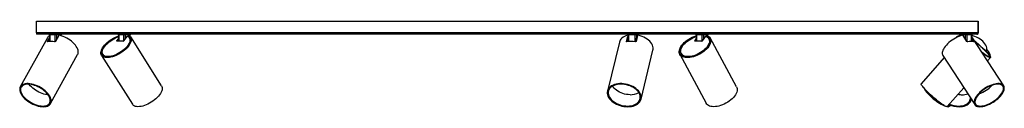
# Model space of a CAD drawing. Header units: millimetres. Extents: x 50 to 1141, y 437 to 837.
# Tile 4 of 4: x 827 to 1141, y 437 to 464. Entities that reach past the tile are written whole.
import ezdxf

# ---------------------------------------------------------------- set-up
doc = ezdxf.new("R2010")
doc.units = ezdxf.units.MM

msp = doc.modelspace()

# ---------------------------------------------------------------- linework, layer by layer
at = {"color": 7, "linetype": 'Continuous', "lineweight": 25}
for p, q in [((832.83, 460.12), (832.83, 463.82)), ((832.83, 463.82), (1132.74, 463.82)), ((1132.74, 463.82), (1132.74, 460.12)), ((1132.78, 463.82), (1132.74, 463.82)), ((1132.78, 460.12), (1132.78, 463.82)), ((836.33, 458.58), (827.69, 442.97)), ((832.83, 460.12), (832.83, 459.72)), ((1132.74, 460.12), (832.83, 460.12)), ((1132.38, 459.72), (832.83, 459.72)), ((836.36, 457.43), (836.95, 458.5)), ((836.58, 457.36), (836.96, 458.04)), ((836.94, 459.52), (836.97, 457.42)), ((838.84, 459.52), (837.06, 459.52)), ((839.91, 459.29), (838.89, 457.43)), ((840.65, 459.52), (839.26, 459.52)), ((840.71, 459.24), (840.71, 459.52)), ((858.42, 457.59), (858.95, 458.26)), ((858.93, 459.52), (858.95, 457.52)), ((860.63, 459.52), (859.02, 459.52)), ((861.75, 459.11), (860.57, 457.59)), ((862.64, 459.52), (861.06, 459.52)), ((862.14, 459.39), (861.97, 459.18)), ((862.11, 458.91), (862, 459.08)), ((862.18, 459.39), (862.02, 459.18)), ((862.61, 458.28), (862.42, 458.58)), ((862.72, 459.02), (862.72, 459.52)), ((862.78, 457.84), (862.78, 457.85)), ((872.68, 443.24), (862.85, 458.85)), ((1020.76, 457.43), (1021.14, 458.99)), ((1020.84, 457.31), (1021.14, 458.54)), ((1021.13, 459.52), (1021.16, 457.36)), ((1023.53, 459.52), (1021.35, 459.52)), ((1024.29, 459.29), (1023.84, 457.43)), ((1024.51, 459.52), (1023.9, 459.52)), ((1024.52, 459.39), (1024.52, 459.52)), ((1042.49, 457.59), (1042.96, 458.3)), ((1042.95, 459.52), (1042.97, 457.52)), ((1044.88, 459.52), (1043.07, 459.52)), ((1045.9, 459.11), (1044.89, 457.59)), ((1046.65, 459.52), (1045.3, 459.52)), ((1046.26, 459.38), (1046.12, 459.17)), ((1046.18, 459), (1046.14, 459.08)), ((1046.33, 459.39), (1046.19, 459.18)), ((1046.7, 459.22), (1046.71, 459.52)), ((1047.14, 457.99), (1046.98, 458.28)), ((1055.82, 442.92), (1047.42, 458.52)), ((1126.96, 459.52), (1126.96, 459.17)), ((1128.68, 459.52), (1127.05, 459.52)), ((1129.16, 457.43), (1127.95, 459.29)), ((1130.67, 459.52), (1129.1, 459.52)), ((1130.73, 457.43), (1130.75, 459.52)), ((1130.73, 457.95), (1131.1, 457.38)), ((1130.74, 458.41), (1131.37, 457.43)), ((1130.76, 458.91), (1130.75, 458.93)), ((1140.89, 443.3), (1130.76, 458.91)), ((1132.65, 459.93), (1132.71, 459.88)), ((1132.69, 459.88), (1132.74, 459.88)), ((1132.74, 459.88), (1132.74, 460.12)), ((858.42, 457.59), (858.46, 457.53)), ((860.44, 457.52), (858.44, 457.52)), ((858.79, 457.52), (858.95, 457.73)), ((1018.51, 457.22), (1014.69, 441.61)), ((1042.49, 457.59), (1042.52, 457.53)), ((1044.77, 457.52), (1042.52, 457.52)), ((1042.8, 457.52), (1042.97, 457.77)), ((837.31, 437.64), (845.95, 453.25)), ((853.54, 452.98), (863.38, 437.38)), ((853.96, 453.25), (854.15, 452.95)), ((1025.38, 439), (1029.19, 454.61)), ((1037.74, 453.31), (1046.14, 437.7)), ((1038.18, 453.54), (1038.34, 453.25)), ((1121.97, 452.25), (1114.62, 443.95)), ((1121.53, 452.92), (1131.66, 437.31)), ((1135.38, 454.13), (1135.42, 454.25)), ((1135.75, 451.22), (1136.67, 452.27)), ((1136.18, 452.47), (1136.3, 452.6)), ((1122.86, 436.66), (1128.18, 442.68)), ((1123.74, 436.82), (1123.97, 437.1)), ((1130.48, 438.65), (1130.58, 438.97))]:
    msp.add_line(p, q, dxfattribs=at)
at = {"color": 8, "linetype": 'Continuous', "lineweight": 25}
for p, q in [((837.06, 459.52), (837.08, 457.43)), ((838.84, 457.37), (838.84, 459.52)), ((839.26, 459.52), (839.26, 458.1)), ((840.65, 459.26), (840.65, 459.52)), ((859.02, 459.52), (859.04, 457.52)), ((860.63, 457.67), (860.63, 459.52)), ((861.06, 459.52), (861.06, 458.22)), ((862.63, 459.1), (862.64, 459.52)), ((1021.35, 459.52), (1021.37, 457.39)), ((1023.51, 457.33), (1023.53, 459.52)), ((1023.9, 459.52), (1023.88, 457.63)), ((1024.51, 459.39), (1024.51, 459.52)), ((1043.07, 459.52), (1043.09, 457.52)), ((1044.87, 457.57), (1044.88, 459.52)), ((1045.3, 459.52), (1045.29, 458.19)), ((1046.65, 459.25), (1046.65, 459.52)), ((1127.05, 459.52), (1127.05, 459.2)), ((1128.68, 458.17), (1128.68, 459.52)), ((1129.1, 459.52), (1129.1, 457.51)), ((1130.64, 457.44), (1130.67, 459.52)), ((1132.74, 460.12), (1132.78, 460.12)), ((836.36, 457.43), (836.43, 457.32)), ((858.46, 457.53), (858.46, 457.52)), ((1020.76, 457.43), (1020.78, 457.34)), ((1042.52, 457.53), (1042.52, 457.52)), ((1131.3, 457.34), (1131.37, 457.43))]:
    msp.add_line(p, q, dxfattribs=at)
at = {"color": 7, "linetype": 'Continuous', "lineweight": 25, "flags": 128}
for points in [[(836.93, 459.72), (836.96, 459.71), (836.98, 459.7), (837, 459.68), (837.02, 459.66), (837.04, 459.63), (837.05, 459.59), (837.05, 459.56), (837.06, 459.52)], [(838.72, 459.72), (838.74, 459.71), (838.76, 459.7), (838.78, 459.68), (838.8, 459.66), (838.82, 459.63), (838.83, 459.59), (838.84, 459.56), (838.84, 459.52)], [(845.95, 453.25), (846.07, 453.51), (846.14, 453.85), (846.15, 454.21), (846.09, 454.59), (845.97, 454.99), (845.78, 455.41), (845.53, 455.83), (845.23, 456.25), (844.87, 456.67), (844.46, 457.07), (844.01, 457.46), (843.53, 457.84), (843.01, 458.18), (842.46, 458.5), (841.9, 458.78), (841.33, 459.03), (840.75, 459.23), (840.18, 459.39)], [(862.18, 459.39), (862.47, 459.23), (862.71, 459.03), (862.89, 458.78), (863, 458.5), (863.05, 458.18), (863.04, 457.84), (862.96, 457.46), (862.82, 457.07), (862.62, 456.67), (862.37, 456.25), (862.05, 455.83), (861.69, 455.41), (861.28, 454.99), (860.83, 454.59), (860.35, 454.21), (859.84, 453.85), (859.3, 453.51), (858.75, 453.21), (858.2, 452.94), (857.64, 452.71), (857.09, 452.53), (856.56, 452.38), (856.05, 452.29), (855.56, 452.24), (855.11, 452.24), (854.7, 452.29), (854.34, 452.38), (854.03, 452.53), (853.77, 452.71), (853.57, 452.94), (853.43, 453.21), (853.35, 453.51), (853.34, 453.85), (853.39, 454.21), (853.5, 454.59), (853.68, 454.99), (853.91, 455.41), (854.2, 455.83), (854.54, 456.25), (854.93, 456.67), (855.37, 457.07), (855.84, 457.46), (856.34, 457.84), (856.87, 458.18), (857.41, 458.5), (857.96, 458.78), (858.52, 459.03), (858.93, 459.18)], [(862.02, 459.18), (862.29, 459.02), (862.5, 458.81), (862.66, 458.57), (862.75, 458.29), (862.79, 457.98), (862.76, 457.64), (862.67, 457.28), (862.52, 456.9), (862.31, 456.51), (862.05, 456.11), (861.74, 455.7), (861.37, 455.3), (860.97, 454.91), (860.52, 454.53), (860.05, 454.17), (859.55, 453.83), (859.03, 453.52), (858.5, 453.25), (857.97, 453), (857.44, 452.8), (856.92, 452.64), (856.42, 452.53), (855.94, 452.46), (855.49, 452.43), (855.08, 452.46), (854.71, 452.53), (854.38, 452.64), (854.11, 452.8), (853.89, 453), (853.74, 453.25), (853.64, 453.52), (853.6, 453.83), (853.63, 454.17), (853.71, 454.53), (853.86, 454.91), (854.06, 455.3), (854.32, 455.7), (854.64, 456.11), (855, 456.51), (855.4, 456.9), (855.84, 457.28), (856.32, 457.64), (856.82, 457.98), (857.33, 458.29), (857.86, 458.57), (858.4, 458.81), (858.93, 459.02), (858.94, 459.02)], [(861.75, 459.11), (862.04, 458.96), (862.27, 458.77), (862.45, 458.54), (862.56, 458.27), (862.61, 457.97), (862.59, 457.64), (862.52, 457.28), (862.37, 456.9), (862.17, 456.51), (861.91, 456.11), (861.6, 455.71), (861.23, 455.31), (860.82, 454.91), (860.38, 454.54), (859.9, 454.18), (859.4, 453.85), (858.88, 453.55), (858.35, 453.28), (857.81, 453.05), (857.29, 452.86), (856.77, 452.72), (856.28, 452.62), (855.81, 452.57), (855.38, 452.57), (854.99, 452.62), (854.65, 452.72), (854.36, 452.86), (854.12, 453.05), (853.95, 453.28), (853.83, 453.55), (853.78, 453.85), (853.79, 454.18), (853.87, 454.54), (854.01, 454.91), (854.21, 455.31), (854.47, 455.71), (854.78, 456.11), (855.15, 456.51), (855.55, 456.9), (856, 457.28), (856.48, 457.64), (856.98, 457.97), (857.5, 458.27), (858.03, 458.54), (858.56, 458.77), (858.94, 458.91)], [(1021.07, 459.39), (1020.55, 459.23), (1020.09, 459.03), (1019.67, 458.78), (1019.3, 458.5), (1019, 458.18), (1018.75, 457.84), (1018.58, 457.46), (1018.51, 457.22)], [(1029.19, 454.61), (1029.25, 454.99), (1029.24, 455.41), (1029.17, 455.83), (1029.02, 456.25), (1028.8, 456.67), (1028.52, 457.07), (1028.18, 457.46), (1027.78, 457.84), (1027.33, 458.18), (1026.84, 458.5), (1026.3, 458.78), (1025.73, 459.03), (1025.14, 459.23), (1024.53, 459.39)], [(1046.33, 459.39), (1046.69, 459.23), (1047, 459.03), (1047.24, 458.78), (1047.43, 458.5), (1047.56, 458.18), (1047.61, 457.84), (1047.61, 457.46), (1047.53, 457.07), (1047.39, 456.67), (1047.19, 456.25), (1046.93, 455.83), (1046.61, 455.41), (1046.23, 454.99), (1045.81, 454.59), (1045.35, 454.21), (1044.85, 453.85), (1044.32, 453.51), (1043.77, 453.21), (1043.2, 452.94), (1042.63, 452.71), (1042.05, 452.53), (1041.48, 452.38), (1040.92, 452.29), (1040.39, 452.24), (1039.88, 452.24), (1039.42, 452.29), (1038.99, 452.38), (1038.61, 452.53), (1038.28, 452.71), (1038, 452.94), (1037.79, 453.21), (1037.64, 453.51), (1037.56, 453.85), (1037.54, 454.21), (1037.59, 454.59), (1037.7, 454.99), (1037.88, 455.41), (1038.11, 455.83), (1038.41, 456.25), (1038.76, 456.67), (1039.16, 457.07), (1039.61, 457.46), (1040.1, 457.84), (1040.61, 458.18), (1041.16, 458.5), (1041.72, 458.78), (1042.29, 459.03), (1042.87, 459.23), (1042.95, 459.26)], [(1046.19, 459.18), (1046.52, 459.02), (1046.81, 458.81), (1047.03, 458.57), (1047.2, 458.29), (1047.3, 457.98), (1047.34, 457.64), (1047.32, 457.28), (1047.23, 456.9), (1047.08, 456.51), (1046.87, 456.11), (1046.6, 455.7), (1046.27, 455.3), (1045.9, 454.91), (1045.48, 454.53), (1045.02, 454.17), (1044.53, 453.83), (1044.02, 453.52), (1043.48, 453.25), (1042.93, 453), (1042.38, 452.8), (1041.83, 452.64), (1041.29, 452.53), (1040.77, 452.46), (1040.27, 452.43), (1039.8, 452.46), (1039.37, 452.53), (1038.98, 452.64), (1038.64, 452.8), (1038.36, 453), (1038.13, 453.25), (1037.96, 453.52), (1037.86, 453.83), (1037.81, 454.17), (1037.83, 454.53), (1037.92, 454.91), (1038.07, 455.3), (1038.28, 455.7), (1038.55, 456.11), (1038.87, 456.51), (1039.24, 456.9), (1039.65, 457.28), (1040.11, 457.64), (1040.6, 457.98), (1041.12, 458.29), (1041.65, 458.57), (1042.2, 458.81), (1042.75, 459.02), (1042.95, 459.08)], [(1045.9, 459.11), (1046.26, 458.96), (1046.56, 458.77), (1046.8, 458.54), (1046.99, 458.27), (1047.1, 457.97), (1047.16, 457.64), (1047.14, 457.28), (1047.06, 456.9), (1046.92, 456.51), (1046.71, 456.11), (1046.44, 455.71), (1046.11, 455.31), (1045.74, 454.91), (1045.32, 454.54), (1044.85, 454.18), (1044.36, 453.85), (1043.84, 453.55), (1043.3, 453.28), (1042.75, 453.05), (1042.19, 452.86), (1041.65, 452.72), (1041.11, 452.62), (1040.6, 452.57), (1040.12, 452.57), (1039.67, 452.62), (1039.26, 452.72), (1038.91, 452.86), (1038.6, 453.05), (1038.36, 453.28), (1038.17, 453.55), (1038.05, 453.85), (1038, 454.18), (1038.01, 454.54), (1038.09, 454.91), (1038.23, 455.31), (1038.44, 455.71), (1038.71, 456.11), (1039.03, 456.51), (1039.41, 456.9), (1039.83, 457.28), (1040.29, 457.64), (1040.79, 457.97), (1041.31, 458.27), (1041.85, 458.54), (1042.4, 458.77), (1042.95, 458.96), (1042.95, 458.96)], [(1043.07, 459.52), (1043.06, 459.56), (1043.06, 459.59), (1043.05, 459.63), (1043.03, 459.66), (1043.01, 459.68), (1042.99, 459.7), (1042.97, 459.71), (1042.95, 459.72)], [(1044.88, 459.52), (1044.87, 459.56), (1044.87, 459.59), (1044.86, 459.63), (1044.84, 459.66), (1044.82, 459.68), (1044.8, 459.7), (1044.78, 459.71), (1044.76, 459.72)], [(1127.68, 459.39), (1127.15, 459.23), (1126.6, 459.03), (1126.05, 458.78), (1125.5, 458.5), (1124.96, 458.18), (1124.43, 457.84), (1123.93, 457.46), (1123.45, 457.07), (1123.02, 456.67), (1122.62, 456.25), (1122.26, 455.83), (1121.96, 455.41), (1121.72, 454.99), (1121.53, 454.59), (1121.4, 454.21), (1121.34, 453.85), (1121.33, 453.51), (1121.39, 453.21), (1121.52, 452.94), (1121.53, 452.92)], [(1135.42, 454.25), (1135.5, 454.59), (1135.52, 454.99), (1135.48, 455.41), (1135.36, 455.83), (1135.17, 456.25), (1134.92, 456.67), (1134.61, 457.07), (1134.24, 457.46), (1133.82, 457.84), (1133.35, 458.18), (1132.83, 458.5), (1132.28, 458.78), (1131.71, 459.03), (1131.11, 459.23), (1130.75, 459.33)], [(858.44, 457.52), (858.43, 457.52), (858.42, 457.52), (858.41, 457.53), (858.41, 457.54), (858.41, 457.55), (858.41, 457.56), (858.41, 457.57), (858.42, 457.59)], [(1042.52, 457.52), (1042.51, 457.52), (1042.5, 457.52), (1042.49, 457.53), (1042.48, 457.54), (1042.48, 457.55), (1042.48, 457.56), (1042.48, 457.57), (1042.49, 457.59)], [(1131.6, 457.61), (1131.78, 457.46), (1132.25, 457.07), (1132.73, 456.67), (1133.2, 456.25), (1133.66, 455.83), (1134.11, 455.41), (1134.54, 454.99), (1134.94, 454.59), (1135.31, 454.21), (1135.65, 453.85), (1135.94, 453.51), (1136.19, 453.21), (1136.4, 452.94), (1136.55, 452.71), (1136.65, 452.53), (1136.69, 452.38), (1136.68, 452.29), (1136.62, 452.24), (1136.5, 452.24), (1136.33, 452.29), (1136.12, 452.38), (1135.85, 452.53), (1135.54, 452.71), (1135.2, 452.94), (1134.81, 453.21), (1134.4, 453.51), (1134.12, 453.72)], [(1131.67, 457.51), (1131.94, 457.28), (1132.4, 456.9), (1132.85, 456.51), (1133.3, 456.11), (1133.74, 455.7), (1134.17, 455.3), (1134.57, 454.91), (1134.94, 454.53), (1135.29, 454.17), (1135.59, 453.83), (1135.86, 453.52), (1136.08, 453.25), (1136.25, 453), (1136.38, 452.8), (1136.45, 452.64), (1136.47, 452.53), (1136.43, 452.46), (1136.35, 452.43), (1136.21, 452.46), (1136.03, 452.53), (1135.79, 452.64), (1135.52, 452.8), (1135.2, 453), (1134.85, 453.25), (1134.46, 453.52), (1134.05, 453.83)], [(1131.71, 457.44), (1131.9, 457.28), (1132.35, 456.9), (1132.81, 456.51), (1133.26, 456.11), (1133.7, 455.71), (1134.12, 455.31), (1134.52, 454.91), (1134.9, 454.54), (1135.23, 454.18), (1135.53, 453.85), (1135.79, 453.55), (1136, 453.28), (1136.16, 453.05), (1136.26, 452.86), (1136.31, 452.72), (1136.31, 452.62), (1136.25, 452.57), (1136.14, 452.57), (1135.98, 452.62), (1135.76, 452.72), (1135.5, 452.86), (1135.2, 453.05), (1134.86, 453.28), (1134.48, 453.55), (1134.08, 453.85), (1134.01, 453.9)], [(1136.62, 452.59), (1136.64, 452.71), (1136.63, 452.94), (1136.56, 453.21), (1136.43, 453.51), (1136.25, 453.85), (1136.02, 454.21), (1135.74, 454.59), (1135.52, 454.87)], [(854.5, 452.59), (854.31, 452.75), (854.15, 452.95)], [(835.01, 436.63), (835.49, 436.65), (835.93, 436.72), (836.32, 436.84), (836.67, 437.01), (836.96, 437.21), (837.19, 437.46), (837.36, 437.74), (837.47, 438.06), (837.51, 438.41), (837.49, 438.78), (837.4, 439.17), (837.25, 439.58), (837.04, 439.99), (836.76, 440.41), (836.44, 440.83), (836.06, 441.24), (835.63, 441.64), (835.16, 442.03), (834.66, 442.39), (834.13, 442.72), (833.58, 443.02), (833.02, 443.29), (832.45, 443.51), (831.87, 443.7), (831.31, 443.84), (830.76, 443.93), (830.24, 443.98), (829.74, 443.98), (829.28, 443.93), (828.87, 443.84), (828.5, 443.7), (828.18, 443.51), (827.92, 443.29), (827.72, 443.02), (827.58, 442.72), (827.5, 442.39), (827.49, 442.03), (827.55, 441.64), (827.67, 441.24), (827.85, 440.83), (828.09, 440.41), (828.39, 439.99), (828.75, 439.58), (829.15, 439.17), (829.6, 438.78), (830.08, 438.41), (830.6, 438.06), (831.14, 437.74), (831.7, 437.46), (832.27, 437.21), (832.84, 437.01), (833.41, 436.84), (833.96, 436.72), (834.5, 436.65), (835.01, 436.63)], [(834.88, 436.83), (835.34, 436.85), (835.76, 436.92), (836.14, 437.04), (836.46, 437.2), (836.74, 437.4), (836.96, 437.64), (837.11, 437.92), (837.21, 438.23), (837.24, 438.57), (837.21, 438.93), (837.11, 439.31), (836.95, 439.7), (836.73, 440.11), (836.46, 440.51), (836.13, 440.91), (835.75, 441.31), (835.33, 441.69), (834.86, 442.05), (834.37, 442.39), (833.85, 442.7), (833.32, 442.97), (832.77, 443.22), (832.22, 443.42), (831.67, 443.58), (831.13, 443.69), (830.62, 443.76), (830.12, 443.79), (829.66, 443.76), (829.24, 443.69), (828.87, 443.58), (828.54, 443.42), (828.26, 443.22), (828.04, 442.97), (827.89, 442.7), (827.79, 442.39), (827.76, 442.05), (827.79, 441.69), (827.89, 441.31), (828.05, 440.91), (828.27, 440.51), (828.54, 440.11), (828.87, 439.7), (829.25, 439.31), (829.68, 438.93), (830.14, 438.57), (830.63, 438.23), (831.15, 437.92), (831.68, 437.64), (832.23, 437.4), (832.78, 437.2), (833.33, 437.04), (833.87, 436.92), (834.38, 436.85), (834.88, 436.83)], [(836.51, 440.44), (836.23, 440.46), (835.72, 440.53), (835.19, 440.65), (834.66, 440.81), (834.12, 441.01), (833.58, 441.25), (833.06, 441.53), (832.55, 441.84), (832.07, 442.17), (831.63, 442.53), (831.22, 442.9), (830.86, 443.29), (830.55, 443.69), (830.49, 443.77)], [(872.68, 443.24), (872.8, 443.02), (872.87, 442.72), (872.89, 442.39), (872.84, 442.03), (872.73, 441.64), (872.56, 441.24), (872.33, 440.83), (872.04, 440.41), (871.7, 439.99), (871.31, 439.58), (870.88, 439.17), (870.42, 438.78), (869.92, 438.41), (869.39, 438.06), (868.85, 437.74), (868.3, 437.46), (867.75, 437.21), (867.2, 437.01), (866.66, 436.84), (866.13, 436.72), (865.64, 436.65), (865.17, 436.63)], [(1021.14, 436.63), (1021.74, 436.65), (1022.31, 436.72), (1022.86, 436.84), (1023.36, 437.01), (1023.83, 437.21), (1024.24, 437.46), (1024.6, 437.74), (1024.9, 438.06), (1025.14, 438.41), (1025.31, 438.78), (1025.41, 439.17), (1025.44, 439.58), (1025.4, 439.99), (1025.29, 440.41), (1025.11, 440.83), (1024.87, 441.24), (1024.56, 441.64), (1024.2, 442.03), (1023.78, 442.39), (1023.31, 442.72), (1022.79, 443.02), (1022.25, 443.29), (1021.67, 443.51), (1021.07, 443.7), (1020.46, 443.84), (1019.84, 443.93), (1019.23, 443.98), (1018.62, 443.98), (1018.04, 443.93), (1017.48, 443.84), (1016.95, 443.7), (1016.46, 443.51), (1016.02, 443.29), (1015.64, 443.02), (1015.31, 442.72), (1015.04, 442.39), (1014.83, 442.03), (1014.7, 441.64), (1014.63, 441.24), (1014.64, 440.83), (1014.71, 440.41), (1014.85, 439.99), (1015.07, 439.58), (1015.34, 439.17), (1015.68, 438.78), (1016.07, 438.41), (1016.52, 438.06), (1017.01, 437.74), (1017.54, 437.46), (1018.1, 437.21), (1018.69, 437.01), (1019.3, 436.84), (1019.91, 436.72), (1020.53, 436.65), (1021.14, 436.63)], [(1021.08, 436.83), (1021.66, 436.85), (1022.21, 436.92), (1022.73, 437.04), (1023.22, 437.2), (1023.66, 437.4), (1024.05, 437.64), (1024.39, 437.92), (1024.67, 438.23), (1024.89, 438.57), (1025.04, 438.93), (1025.13, 439.31), (1025.14, 439.7), (1025.09, 440.11), (1024.97, 440.51), (1024.78, 440.91), (1024.53, 441.31), (1024.21, 441.69), (1023.84, 442.05), (1023.42, 442.39), (1022.95, 442.7), (1022.45, 442.97), (1021.91, 443.22), (1021.34, 443.42), (1020.76, 443.58), (1020.17, 443.69), (1019.57, 443.76), (1018.98, 443.79), (1018.41, 443.76), (1017.86, 443.69), (1017.34, 443.58), (1016.85, 443.42), (1016.41, 443.22), (1016.01, 442.97), (1015.67, 442.7), (1015.39, 442.39), (1015.17, 442.05), (1015.02, 441.69), (1014.94, 441.31), (1014.92, 440.91), (1014.98, 440.51), (1015.1, 440.11), (1015.29, 439.7), (1015.54, 439.31), (1015.85, 438.93), (1016.22, 438.57), (1016.65, 438.23), (1017.11, 437.92), (1017.62, 437.64), (1018.16, 437.4), (1018.72, 437.2), (1019.31, 437.04), (1019.9, 436.92), (1020.49, 436.85), (1021.08, 436.83)], [(1021.89, 440.44), (1021.32, 440.46), (1020.73, 440.53), (1020.15, 440.65), (1019.58, 440.81), (1019.03, 441.01), (1018.51, 441.25), (1018.01, 441.53), (1017.56, 441.84), (1017.16, 442.17), (1016.8, 442.53), (1016.51, 442.9), (1016.34, 443.18)], [(1055.82, 442.92), (1055.91, 442.72), (1056, 442.39), (1056.02, 442.03), (1055.98, 441.64), (1055.87, 441.24), (1055.69, 440.83), (1055.46, 440.41), (1055.16, 439.99), (1054.82, 439.58), (1054.42, 439.17), (1053.98, 438.78), (1053.49, 438.41), (1052.98, 438.06), (1052.44, 437.74), (1051.88, 437.46), (1051.31, 437.21), (1050.73, 437.01), (1050.16, 436.84), (1049.6, 436.72), (1049.06, 436.65), (1048.54, 436.63)], [(1122.76, 436.63), (1122.62, 436.65), (1122.42, 436.72), (1122.18, 436.84), (1121.9, 437.01), (1121.57, 437.21), (1121.21, 437.46), (1120.81, 437.74), (1120.39, 438.06), (1119.94, 438.41), (1119.48, 438.78), (1119.02, 439.17), (1118.54, 439.58), (1118.07, 439.99), (1117.61, 440.41), (1117.16, 440.83), (1116.74, 441.24), (1116.34, 441.64), (1115.97, 442.03), (1115.63, 442.39), (1115.34, 442.72), (1115.09, 443.02), (1114.89, 443.29), (1114.74, 443.51), (1114.65, 443.7), (1114.6, 443.84), (1114.61, 443.93), (1114.62, 443.95)], [(1115.32, 442.75), (1115.33, 442.72), (1115.51, 442.39), (1115.74, 442.03), (1116.02, 441.64), (1116.34, 441.24), (1116.7, 440.83), (1117.1, 440.41), (1117.54, 439.99), (1117.99, 439.58), (1118.47, 439.17), (1118.96, 438.78), (1119.46, 438.41), (1119.96, 438.06), (1120.45, 437.74), (1120.93, 437.46), (1121.39, 437.21), (1121.82, 437.01), (1122.09, 436.9)], [(1115.7, 442.31), (1115.86, 442.05), (1116.12, 441.69), (1116.42, 441.31), (1116.76, 440.91), (1117.13, 440.51), (1117.54, 440.11), (1117.98, 439.7), (1118.43, 439.31), (1118.9, 438.93), (1119.38, 438.57), (1119.86, 438.23), (1120.34, 437.92), (1120.8, 437.64), (1121.24, 437.4), (1121.42, 437.31)], [(1128.4, 442.34), (1128.33, 442.39), (1128.08, 442.56)], [(1133.33, 436.63), (1133.78, 436.65), (1134.27, 436.72), (1134.78, 436.84), (1135.31, 437.01), (1135.86, 437.21), (1136.41, 437.46), (1136.95, 437.74), (1137.49, 438.06), (1138.02, 438.41), (1138.52, 438.78), (1138.99, 439.17), (1139.43, 439.58), (1139.82, 439.99), (1140.17, 440.41), (1140.47, 440.83), (1140.71, 441.24), (1140.9, 441.64), (1141.02, 442.03), (1141.08, 442.39), (1141.08, 442.72), (1141.02, 443.02), (1140.9, 443.29), (1140.71, 443.51), (1140.47, 443.7), (1140.17, 443.84), (1139.83, 443.93), (1139.43, 443.98), (1139, 443.98), (1138.53, 443.93), (1138.03, 443.84), (1137.5, 443.7), (1136.96, 443.51), (1136.42, 443.29), (1135.87, 443.02), (1135.32, 442.72), (1134.79, 442.39), (1134.28, 442.03), (1133.79, 441.64), (1133.34, 441.24), (1132.92, 440.83), (1132.55, 440.41), (1132.22, 439.99), (1131.95, 439.58), (1131.74, 439.17), (1131.58, 438.78), (1131.49, 438.41), (1131.46, 438.06), (1131.49, 437.74), (1131.58, 437.46), (1131.73, 437.21), (1131.95, 437.01), (1132.22, 436.84), (1132.54, 436.72), (1132.91, 436.65), (1133.33, 436.63)], [(1133.49, 436.83), (1133.93, 436.85), (1134.39, 436.92), (1134.89, 437.04), (1135.4, 437.2), (1135.93, 437.4), (1136.46, 437.64), (1136.98, 437.92), (1137.5, 438.23), (1138, 438.57), (1138.48, 438.93), (1138.93, 439.31), (1139.34, 439.7), (1139.71, 440.11), (1140.03, 440.51), (1140.31, 440.91), (1140.53, 441.31), (1140.69, 441.69), (1140.79, 442.05), (1140.83, 442.39), (1140.81, 442.7), (1140.72, 442.97), (1140.58, 443.22), (1140.38, 443.42), (1140.12, 443.58), (1139.82, 443.69), (1139.46, 443.76), (1139.06, 443.79), (1138.62, 443.76), (1138.15, 443.69), (1137.66, 443.58), (1137.15, 443.42), (1136.62, 443.22), (1136.09, 442.97), (1135.56, 442.7), (1135.05, 442.39), (1134.55, 442.05), (1134.07, 441.69), (1133.62, 441.31), (1133.21, 440.91), (1132.84, 440.51), (1132.51, 440.11), (1132.24, 439.7), (1132.02, 439.31), (1131.86, 438.93), (1131.76, 438.57), (1131.72, 438.23), (1131.74, 437.92), (1131.82, 437.64), (1131.97, 437.4), (1132.17, 437.2), (1132.42, 437.04), (1132.73, 436.92), (1133.09, 436.85), (1133.49, 436.83)], [(1126.6, 436.83), (1127.15, 436.85), (1127.68, 436.92), (1128.18, 437.04), (1128.64, 437.2), (1129.05, 437.4), (1129.41, 437.64), (1129.71, 437.92), (1129.95, 438.23), (1130.13, 438.57), (1130.25, 438.93), (1130.29, 439.31), (1130.29, 439.42)], [(865.17, 436.63), (864.74, 436.65), (864.36, 436.72), (864.02, 436.84), (863.73, 437.01), (863.5, 437.21), (863.38, 437.38)], [(1048.54, 436.63), (1048.05, 436.65), (1047.6, 436.72), (1047.2, 436.84), (1046.84, 437.01), (1046.54, 437.21), (1046.3, 437.46), (1046.14, 437.7)], [(1122.86, 436.66), (1122.85, 436.65), (1122.76, 436.63)], [(1122.86, 436.66), (1122.93, 436.65), (1123.21, 436.63)], [(1126.67, 436.63), (1127.25, 436.65), (1127.8, 436.72), (1128.32, 436.84), (1128.8, 437.01), (1129.23, 437.21), (1129.61, 437.46), (1129.93, 437.74), (1130.19, 438.06), (1130.39, 438.41), (1130.52, 438.78), (1130.56, 439.01)]]:
    msp.add_lwpolyline(points, dxfattribs=at)
at = {"color": 7, "linetype": 'Continuous', "lineweight": 25}
for centre, radius, start, end in [((837.79, 457.75), 1.68, 120.127, 150.4239), ((836.74, 459.52), 0.2, 1.0767, 90), ((839.44, 459.54), 0.182, 97.4641, 185.5217), ((840.83, 459.54), 0.182, 97.4641, 185.5217), ((840.91, 459.52), 0.2, 90, 179.7204), ((858.73, 459.52), 0.2, 1.1895, 90), ((858.84, 459.54), 0.178, 352.1489, 78.3145), ((860.46, 459.54), 0.178, 352.1489, 78.3145), ((861.23, 459.54), 0.178, 100.9707, 187.4998), ((861.59, 457.64), 1.21, 8.1512, 31.9751), ((862.82, 459.54), 0.178, 100.9707, 187.4998), ((862.92, 459.52), 0.2, 90, 179.8338), ((1020.93, 459.52), 0.2, 1.103, 90), ((1021.13, 459.56), 0.227, 348.458, 42.1732), ((1023.3, 459.56), 0.227, 348.458, 42.1732), ((1024.09, 459.52), 0.196, 91.1047, 180.5883), ((1024.71, 459.52), 0.196, 91.1047, 180.5883), ((1024.72, 459.52), 0.2, 90, 179.9197), ((1042.75, 459.52), 0.2, 1.0353, 90), ((1045.48, 459.53), 0.183, 96.9197, 185.1732), ((1046.83, 459.53), 0.183, 96.9197, 185.1732), ((1046.91, 459.52), 0.2, 90, 179.6788), ((1045.77, 457.26), 1.55, 0.9463, 27.8399), ((1127.96, 455.93), 3.55, 106.2966, 133.6272), ((1126.76, 459.52), 0.2, 1.1873, 90), ((1126.87, 459.54), 0.177, 351.9751, 77.948), ((1128.5, 459.54), 0.177, 351.9751, 77.948), ((1129.28, 459.54), 0.179, 100.6298, 187.3263), ((1130.85, 459.54), 0.179, 100.6298, 187.3263), ((1130.95, 459.52), 0.2, 90, 179.8316), ((1132.38, 460.12), 0.4, 323.9525, 0), ((837.52, 452.38), 5.06, 77.402, 102.598), ((860.43, 457.7), 0.178, 275.2276, 321.7001), ((1022.25, 449.91), 7.53, 79.6968, 100.3032), ((1044.76, 457.68), 0.164, 272.6936, 323.7869), ((1130.39, 453.53), 3.91, 75.6388, 104.3612), ((1039.71, 454.01), 1.57, 208.9629, 235.4754), ((1129.8, 450.28), 10.06, 288.8636, 317.1096), ((1022.06, 445.48), 5.04, 268.1073, 300.7738), ((1127.67, 447.7), 7.26, 259.2478, 269.7985), ((1127.72, 445.65), 5.21, 269.1575, 289.2682), ((1123.1, 437.34), 0.516, 259.5263, 348.6185), ((1123.31, 437.17), 0.546, 259.7557, 357.4817), ((1126.75, 445.07), 8.44, 246.8539, 269.509), ((1126.67, 444.81), 7.98, 247.1145, 269.5063)]:
    msp.add_arc(centre, radius, start, end, dxfattribs=at)
at = {"color": 8, "linetype": 'Continuous', "lineweight": 25}
for centre, major_axis, ratio, start_param, end_param in [((837.24, 459.52), (0.3, -0.002), 0.001012, 2.232929, 3.142934), ((840.41, 459.52), (0.3, 0.002), 0.001012, 5.621129, 6.281517), ((859.23, 459.52), (0.3, -0.002), 0.000081, 2.346396, 3.141723), ((862.42, 459.52), (0.3, 0.002), 0.000081, 5.507662, 6.283028), ((1021.43, 459.52), (0.3, -0.002), 0.004018, 1.845872, 3.141462), ((1024.22, 459.52), (0.3, 0.002), 0.004018, 6.008186, 6.283294), ((1043.25, 459.52), (0.3, -0.002), 0.001182, 2.212005, 3.143037), ((1046.41, 459.52), (0.3, 0.002), 0.001182, 5.642053, 6.281359), ((1127.26, 459.52), (0.3, -0.002), 0.000161, 2.336665, 3.141851), ((1130.45, 459.52), (0.3, 0.002), 0.000161, 5.517393, 6.282875)]:
    msp.add_ellipse(centre, major_axis=major_axis, ratio=ratio, start_param=start_param, end_param=end_param, dxfattribs=at)
at = {"color": 7, "linetype": 'Continuous', "lineweight": 25}
for centre, major_axis, ratio, start_param, end_param in [((839.02, 459.52), (0.3, 0), 0.008165, 0.662073, 2.232793), ((860.84, 459.52), (0.3, 0), 0.008227, 0.775595, 2.346315), ((1023.61, 459.52), (0.3, 0.001), 0.007178, 0.274867, 1.845587), ((1045.06, 459.52), (0.3, 0), 0.008142, 0.641139, 2.211859), ((1128.89, 459.52), (0.3, 0), 0.008226, 0.765859, 2.336579)]:
    msp.add_ellipse(centre, major_axis=major_axis, ratio=ratio, start_param=start_param, end_param=end_param, dxfattribs=at)
for points, knots in [([(840.18, 459.39), (840.16, 459.4), (840.12, 459.4), (840.04, 459.39), (839.98, 459.36), (839.94, 459.32), (839.92, 459.29), (839.91, 459.29)], [0, 0, 0, 0, 0.229414, 0.459098, 0.681143, 0.892319, 1, 1, 1, 1]), ([(862.02, 459.18), (862.01, 459.18), (861.98, 459.19), (861.97, 459.18), (861.97, 459.15), (861.98, 459.11), (862, 459.08), (862, 459.08)], [0, 0, 0, 0, 0.231391, 0.46309, 0.685987, 0.896584, 1, 1, 1, 1]), ([(862.14, 459.39), (862.14, 459.39), (862.15, 459.4), (862.17, 459.39), (862.18, 459.39)], [0, 0, 0, 0, 0.548207, 1, 1, 1, 1]), ([(1021.13, 459.4), (1021.13, 459.4), (1021.11, 459.4), (1021.08, 459.4), (1021.07, 459.39)], [0, 0, 0, 0, 0.346442, 1, 1, 1, 1]), ([(1024.53, 459.39), (1024.51, 459.4), (1024.46, 459.4), (1024.39, 459.39), (1024.33, 459.36), (1024.3, 459.32), (1024.29, 459.29), (1024.29, 459.29)], [0, 0, 0, 0, 0.229414, 0.459098, 0.681143, 0.892319, 1, 1, 1, 1]), ([(1046.19, 459.18), (1046.17, 459.18), (1046.15, 459.19), (1046.12, 459.18), (1046.11, 459.15), (1046.12, 459.11), (1046.14, 459.08), (1046.14, 459.08)], [0, 0, 0, 0, 0.231391, 0.46309, 0.685987, 0.896584, 1, 1, 1, 1]), ([(1046.27, 459.38), (1046.27, 459.38), (1046.27, 459.4), (1046.3, 459.4), (1046.32, 459.39), (1046.33, 459.39)], [0, 0, 0, 0, 0.176321, 0.628299, 1, 1, 1, 1]), ([(1127.95, 459.29), (1127.94, 459.3), (1127.91, 459.33), (1127.86, 459.37), (1127.8, 459.39), (1127.73, 459.4), (1127.7, 459.39), (1127.68, 459.39)], [0, 0, 0, 0, 0.202203, 0.404284, 0.609838, 0.823932, 1, 1, 1, 1]), ([(1132.71, 459.88), (1132.67, 459.83), (1132.62, 459.79), (1132.51, 459.73), (1132.45, 459.72), (1132.38, 459.72)], [0, 0, 0, 0, 0.5, 0.5, 1, 1, 1, 1]), ([(836.41, 457.32), (836.4, 457.32), (836.37, 457.31), (836.34, 457.33), (836.34, 457.36), (836.34, 457.39), (836.36, 457.42), (836.36, 457.43)], [0, 0, 0, 0, 0.224793, 0.449661, 0.671744, 0.885734, 1, 1, 1, 1]), ([(838.89, 457.43), (838.88, 457.41), (838.85, 457.38), (838.8, 457.34), (838.74, 457.32), (838.67, 457.31), (838.64, 457.32), (838.62, 457.32)], [0, 0, 0, 0, 0.2040708, 0.407994, 0.6160343, 0.8324416, 1, 1, 1, 1]), ([(1020.9, 457.32), (1020.88, 457.32), (1020.84, 457.31), (1020.79, 457.33), (1020.76, 457.36), (1020.75, 457.39), (1020.75, 457.42), (1020.76, 457.43)], [0, 0, 0, 0, 0.224793, 0.449661, 0.671744, 0.885734, 1, 1, 1, 1]), ([(1023.84, 457.43), (1023.83, 457.41), (1023.82, 457.38), (1023.77, 457.34), (1023.72, 457.32), (1023.65, 457.31), (1023.61, 457.32), (1023.6, 457.32)], [0, 0, 0, 0, 0.204071, 0.407994, 0.616034, 0.832442, 1, 1, 1, 1]), ([(1129.42, 457.32), (1129.4, 457.32), (1129.36, 457.31), (1129.29, 457.33), (1129.23, 457.36), (1129.18, 457.39), (1129.16, 457.42), (1129.16, 457.43)], [0, 0, 0, 0, 0.224793, 0.449661, 0.671744, 0.885734, 1, 1, 1, 1]), ([(1131.37, 457.43), (1131.38, 457.41), (1131.4, 457.38), (1131.41, 457.34), (1131.41, 457.32), (1131.39, 457.31), (1131.37, 457.32), (1131.36, 457.32)], [0, 0, 0, 0, 0.2040708, 0.407994, 0.6160343, 0.8324416, 1, 1, 1, 1])]:
    msp.add_open_spline(points, degree=3, knots=knots, dxfattribs=at)
msp.add_open_spline([(1132.38, 459.72), (1132.43, 459.72), (1132.53, 459.74), (1132.64, 459.83), (1132.69, 459.88)], degree=3, dxfattribs=at)

doc.saveas('drawing.dxf')
